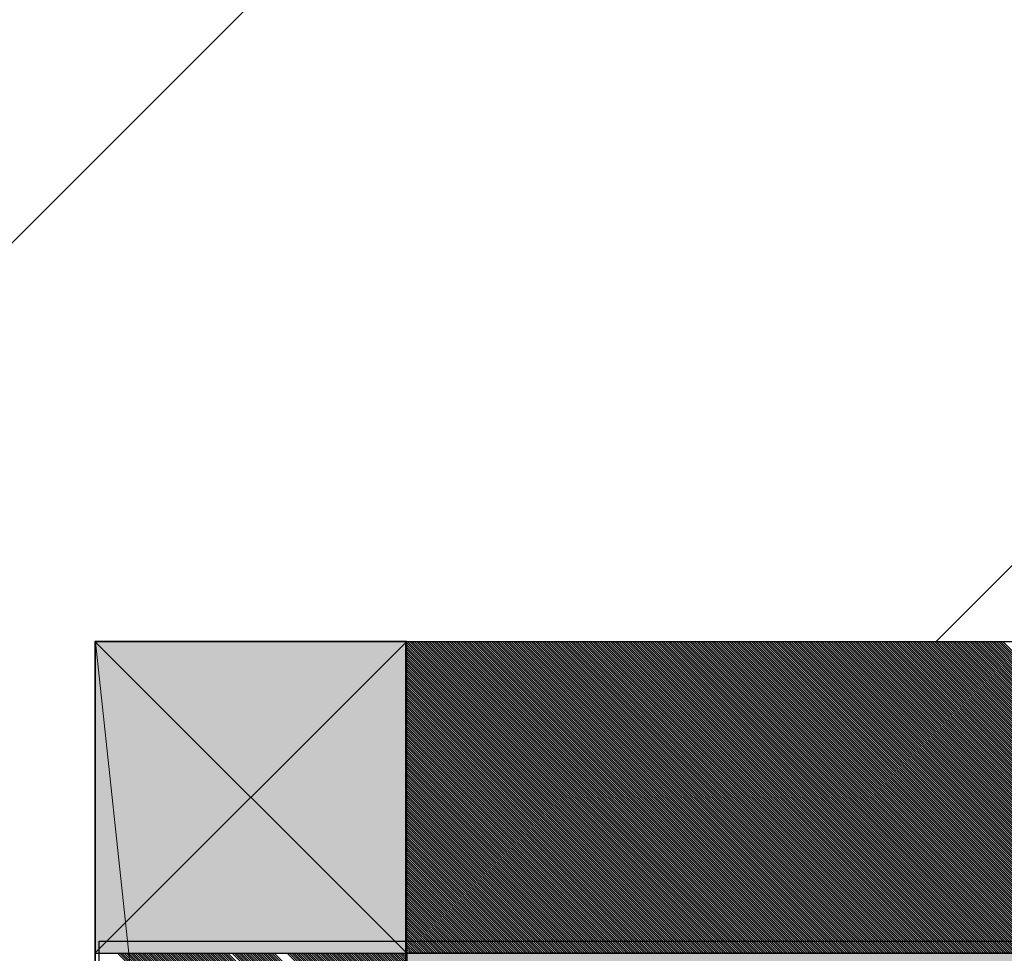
# Model space of a CAD drawing. Header units: millimetres. Extents: x 811 to 573824, y 137 to 100812.
# Tile 77 of 143: x 450119 to 450198, y 70710 to 70785. Entities that reach past the tile are written whole.
import ezdxf

# ---------------------------------------------------------------- set-up
doc = ezdxf.new("R2010")
doc.units = ezdxf.units.MM
doc.header["$LTSCALE"] = 3
doc.header["$MEASUREMENT"] = 0
doc.header["$PDMODE"] = 35
doc.layers.get('Defpoints').update_dxf_attribs({"lineweight": 0})
for name, color, linetype in [('ARC - LEADER ARROW', 7, 'Continuous'), ('GLASS', 5, 'Continuous'), ('TEXT', 7, 'Continuous')]:
    doc.layers.add(name, color=color, linetype=linetype)
for name, color, linetype, lineweight in [('KITCHEN EQUIPMENTS', 251, 'Continuous', 0), ('NEW BRICKWORK', 1, 'Continuous', 0), ('S Fur', 44, 'Continuous', 20), ('S-Hatch_8', 7, 'Continuous', 0), ('SA EQUIP', 250, 'Continuous', 25), ('Wall', 7, 'Continuous', 25)]:
    doc.layers.add(name, color=color, linetype=linetype, lineweight=lineweight)
doc.styles.get("Standard").update_dxf_attribs({"font": 'stylu.ttf'})
doc.dimstyles.new('ARC SCALE50', dxfattribs={"dimscale": 50, "dimtxt": 1, "dimasz": 1.5, "dimexe": 0.8, "dimexo": 0.8, "dimgap": 0.5, "dimtad": 0, "dimdec": 0, "dimrnd": 1, "dimzin": 0, "dimdsep": 46, "dimtxsty": 'Standard', "dimcen": 1.5, "dimdle": 0.8, "dimclrd": 256, "dimclre": 256, "dimclrt": 256, "dimadec": 0, "dimazin": 0, "dimtfac": 2, "dimtdec": 0, "dimtmove": 1, "dimatfit": 2, "dimfxl": 1, "dimtolj": 1, "dimtzin": 0, "dimlwd": -1, "dimlwe": 13, "dimarcsym": 0})

# ---------------------------------------------------------------- blocks, each defined once
blk = doc.blocks.new('xzgredgr')
at = {"layer": 'KITCHEN EQUIPMENTS'}
for p, q in [((450124.925, 66874.887, 0.118), (450124.926, 70735.189, 0.118)), ((450124.925, 67024.887, 0.118), (450124.926, 70735.189, 0.118)), ((450124.926, 70735.189, 0.118), (451024.926, 70735.189, 0.118)), ((450124.926, 70735.189, 0.118), (450524.926, 67024.887, 0.118)), ((450124.926, 70735.189, 0.118), (450524.926, 70735.189, 0.118))]:
    blk.add_line(p, q, dxfattribs=at)
blk = doc.blocks.new('*D248')
at = {"layer": 'ARC - LEADER ARROW', "lineweight": 13, "transparency": 16777216}
for p, q in [((450164.926, 70735.189), (450350.602, 70735.189)), ((450164.925, 66874.887), (450350.602, 66874.887))]:
    blk.add_line(p, q, dxfattribs=at)
at = {"layer": 'ARC - LEADER ARROW', "transparency": 16777216}
for p, q in [((450310.602, 70660.189), (450310.602, 68925.847)), ((450310.602, 66949.887), (450310.602, 68684.229))]:
    blk.add_line(p, q, dxfattribs=at)
for points in [[(450298.102, 70660.189), (450323.102, 70660.189), (450310.602, 70735.189)], [(450298.102, 66949.887), (450323.102, 66949.887), (450310.602, 66874.887)]]:
    blk.add_solid(points, dxfattribs=at)
at = {"layer": 'Defpoints', "color": 0, "transparency": 16777216}
for p in [(450124.926, 70735.189, 0.001), (450124.925, 66874.887, 0), (450310.602, 66874.887)]:
    blk.add_point(p, dxfattribs=at)
at = {"layer": 'ARC - LEADER ARROW', "transparency": 16777216, "insert": (450310.602, 68805.038), "char_height": 50, "attachment_point": 5, "rotation": 90}
blk.add_mtext('\\A1;3860', dxfattribs=at)
blk = doc.blocks.new('SEATING')
at = {"layer": 'S Fur', "lineweight": 25, "elevation": 0.18}
blk.add_lwpolyline([(101975.483, 80587.82), (102875.481, 80587.82), (102875.481, 80569.821), (101975.483, 80569.821)], close=True, dxfattribs=at)
blk = doc.blocks.new('BAR BACK DISPLAY SHELVES')
at = {"layer": 'GLASS', "ltscale": 0.5}
h = blk.add_hatch(color=4, dxfattribs=at)
h.dxf.hatch_style = 1
h.paths.add_polyline_path([(68311.064, 74450.762), (68310.997, 78040.621), (68561.057, 78040.554), (68561.058, 74450.346)])
at = {"layer": 'SA EQUIP', "ltscale": 0.5, "true_color": 0xffffff}
h = blk.add_hatch(color=7, dxfattribs=at)
h.dxf.hatch_style = 1
h.paths.add_polyline_path([(68311.064, 78065.554), (68286.064, 78065.554), (68286.064, 78040.554), (68311.064, 78040.554)])
at = {"layer": 'S Fur'}
for p, q in [((68310.997, 78040.554, 0.181), (68310.997, 78065.555, 0.181)), ((68310.997, 78065.555, 0.181), (68561.058, 78065.555, 0.181)), ((68286.064, 77597.904, 0.181), (68286.064, 78040.554, 0.181)), ((68286.064, 78040.554, 0.181), (68310.997, 78040.554, 0.181)), ((68310.997, 78040.554, 0.181), (68310.997, 77597.904, 0.181)), ((68561.058, 78040.554, 0.181), (68310.997, 78040.554, 0.181))]:
    blk.add_line(p, q, dxfattribs=at)
at = {"layer": 'S-Hatch_8', "color": 0, "linetype": 'Continuous'}
for p, q in [((68335.957, 78040.554, 0.181), (68310.997, 78065.515, 0.181)), ((68335.781, 78040.554, 0.181), (68310.997, 78065.338, 0.181)), ((68336.134, 78040.554, 0.181), (68311.134, 78065.555, 0.181)), ((68336.311, 78040.554, 0.181), (68311.311, 78065.555, 0.181)), ((68336.488, 78040.554, 0.181), (68311.487, 78065.555, 0.181)), ((68336.665, 78040.554, 0.181), (68311.664, 78065.555, 0.181)), ((68336.841, 78040.554, 0.181), (68311.841, 78065.555, 0.181)), ((68337.018, 78040.554, 0.181), (68312.018, 78065.555, 0.181)), ((68337.195, 78040.554, 0.181), (68312.195, 78065.555, 0.181)), ((68337.372, 78040.554, 0.181), (68312.371, 78065.555, 0.181)), ((68337.548, 78040.554, 0.181), (68312.548, 78065.555, 0.181)), ((68337.725, 78040.554, 0.181), (68312.725, 78065.555, 0.181)), ((68337.902, 78040.554, 0.181), (68312.902, 78065.555, 0.181)), ((68338.079, 78040.554, 0.181), (68313.078, 78065.555, 0.181)), ((68338.256, 78040.554, 0.181), (68313.255, 78065.555, 0.181)), ((68338.432, 78040.554, 0.181), (68313.432, 78065.555, 0.181)), ((68338.609, 78040.554, 0.181), (68313.609, 78065.555, 0.181)), ((68338.786, 78040.554, 0.181), (68313.786, 78065.555, 0.181)), ((68338.963, 78040.554, 0.181), (68313.962, 78065.555, 0.181)), ((68339.139, 78040.554, 0.181), (68314.139, 78065.555, 0.181)), ((68339.316, 78040.554, 0.181), (68314.316, 78065.555, 0.181)), ((68339.493, 78040.554, 0.181), (68314.493, 78065.555, 0.181)), ((68339.67, 78040.554, 0.181), (68314.669, 78065.555, 0.181)), ((68339.847, 78040.554, 0.181), (68314.846, 78065.555, 0.181)), ((68340.023, 78040.554, 0.181), (68315.023, 78065.555, 0.181)), ((68340.2, 78040.554, 0.181), (68315.2, 78065.555, 0.181)), ((68340.377, 78040.554, 0.181), (68315.377, 78065.555, 0.181)), ((68340.554, 78040.554, 0.181), (68315.553, 78065.555, 0.181)), ((68340.73, 78040.554, 0.181), (68315.73, 78065.555, 0.181)), ((68340.907, 78040.554, 0.181), (68315.907, 78065.555, 0.181)), ((68341.084, 78040.554, 0.181), (68316.084, 78065.555, 0.181)), ((68341.261, 78040.554, 0.181), (68316.26, 78065.555, 0.181)), ((68341.438, 78040.554, 0.181), (68316.437, 78065.555, 0.181)), ((68341.614, 78040.554, 0.181), (68316.614, 78065.555, 0.181)), ((68341.791, 78040.554, 0.181), (68316.791, 78065.555, 0.181)), ((68341.968, 78040.554, 0.181), (68316.968, 78065.555, 0.181)), ((68342.145, 78040.554, 0.181), (68317.144, 78065.555, 0.181)), ((68342.321, 78040.554, 0.181), (68317.321, 78065.555, 0.181)), ((68342.498, 78040.554, 0.181), (68317.498, 78065.555, 0.181)), ((68342.675, 78040.554, 0.181), (68317.675, 78065.555, 0.181)), ((68342.852, 78040.554, 0.181), (68317.851, 78065.555, 0.181)), ((68343.029, 78040.554, 0.181), (68318.028, 78065.555, 0.181)), ((68343.205, 78040.554, 0.181), (68318.205, 78065.555, 0.181)), ((68343.382, 78040.554, 0.181), (68318.382, 78065.555, 0.181)), ((68343.559, 78040.554, 0.181), (68318.559, 78065.555, 0.181)), ((68343.736, 78040.554, 0.181), (68318.735, 78065.555, 0.181)), ((68343.912, 78040.554, 0.181), (68318.912, 78065.555, 0.181)), ((68344.089, 78040.554, 0.181), (68319.089, 78065.555, 0.181)), ((68344.266, 78040.554, 0.181), (68319.266, 78065.555, 0.181)), ((68344.443, 78040.554, 0.181), (68319.442, 78065.555, 0.181)), ((68344.62, 78040.554, 0.181), (68319.619, 78065.555, 0.181)), ((68344.796, 78040.554, 0.181), (68319.796, 78065.555, 0.181)), ((68344.973, 78040.554, 0.181), (68319.973, 78065.555, 0.181)), ((68345.15, 78040.554, 0.181), (68320.15, 78065.555, 0.181)), ((68345.327, 78040.554, 0.181), (68320.326, 78065.555, 0.181)), ((68345.503, 78040.554, 0.181), (68320.503, 78065.555, 0.181)), ((68345.68, 78040.554, 0.181), (68320.68, 78065.555, 0.181)), ((68345.857, 78040.554, 0.181), (68320.857, 78065.555, 0.181)), ((68346.034, 78040.554, 0.181), (68321.033, 78065.555, 0.181)), ((68346.211, 78040.554, 0.181), (68321.21, 78065.555, 0.181)), ((68346.387, 78040.554, 0.181), (68321.387, 78065.555, 0.181)), ((68346.564, 78040.554, 0.181), (68321.564, 78065.555, 0.181)), ((68346.741, 78040.554, 0.181), (68321.741, 78065.555, 0.181)), ((68346.918, 78040.554, 0.181), (68321.917, 78065.555, 0.181)), ((68347.094, 78040.554, 0.181), (68322.094, 78065.555, 0.181)), ((68347.271, 78040.554, 0.181), (68322.271, 78065.555, 0.181)), ((68347.448, 78040.554, 0.181), (68322.448, 78065.555, 0.181)), ((68347.625, 78040.554, 0.181), (68322.624, 78065.555, 0.181)), ((68347.802, 78040.554, 0.181), (68322.801, 78065.555, 0.181)), ((68347.978, 78040.554, 0.181), (68322.978, 78065.555, 0.181)), ((68348.155, 78040.554, 0.181), (68323.155, 78065.555, 0.181)), ((68348.332, 78040.554, 0.181), (68323.331, 78065.555, 0.181)), ((68348.509, 78040.554, 0.181), (68323.508, 78065.555, 0.181)), ((68348.685, 78040.554, 0.181), (68323.685, 78065.555, 0.181)), ((68348.862, 78040.554, 0.181), (68323.862, 78065.555, 0.181)), ((68349.039, 78040.554, 0.181), (68324.039, 78065.555, 0.181)), ((68349.216, 78040.554, 0.181), (68324.215, 78065.555, 0.181)), ((68349.392, 78040.554, 0.181), (68324.392, 78065.555, 0.181)), ((68349.569, 78040.554, 0.181), (68324.569, 78065.555, 0.181)), ((68349.746, 78040.554, 0.181), (68324.746, 78065.555, 0.181)), ((68349.923, 78040.554, 0.181), (68324.922, 78065.555, 0.181)), ((68350.1, 78040.554, 0.181), (68325.099, 78065.555, 0.181)), ((68350.276, 78040.554, 0.181), (68325.276, 78065.555, 0.181)), ((68350.453, 78040.554, 0.181), (68325.453, 78065.555, 0.181)), ((68350.63, 78040.554, 0.181), (68325.63, 78065.555, 0.181)), ((68350.807, 78040.554, 0.181), (68325.806, 78065.555, 0.181)), ((68350.983, 78040.554, 0.181), (68325.983, 78065.555, 0.181)), ((68351.16, 78040.554, 0.181), (68326.16, 78065.555, 0.181)), ((68351.337, 78040.554, 0.181), (68326.337, 78065.555, 0.181)), ((68351.514, 78040.554, 0.181), (68326.513, 78065.555, 0.181)), ((68351.691, 78040.554, 0.181), (68326.69, 78065.555, 0.181)), ((68351.867, 78040.554, 0.181), (68326.867, 78065.555, 0.181)), ((68352.044, 78040.554, 0.181), (68327.044, 78065.555, 0.181)), ((68352.221, 78040.554, 0.181), (68327.221, 78065.555, 0.181)), ((68352.398, 78040.554, 0.181), (68327.397, 78065.555, 0.181)), ((68352.574, 78040.554, 0.181), (68327.574, 78065.555, 0.181)), ((68352.751, 78040.554, 0.181), (68327.751, 78065.555, 0.181)), ((68352.928, 78040.554, 0.181), (68327.928, 78065.555, 0.181)), ((68353.105, 78040.554, 0.181), (68328.104, 78065.555, 0.181)), ((68353.282, 78040.554, 0.181), (68328.281, 78065.555, 0.181)), ((68353.458, 78040.554, 0.181), (68328.458, 78065.555, 0.181)), ((68353.635, 78040.554, 0.181), (68328.635, 78065.555, 0.181)), ((68353.812, 78040.554, 0.181), (68328.812, 78065.555, 0.181)), ((68353.989, 78040.554, 0.181), (68328.988, 78065.555, 0.181)), ((68354.165, 78040.554, 0.181), (68329.165, 78065.555, 0.181)), ((68354.342, 78040.554, 0.181), (68329.342, 78065.555, 0.181)), ((68354.519, 78040.554, 0.181), (68329.519, 78065.555, 0.181)), ((68354.696, 78040.554, 0.181), (68329.695, 78065.555, 0.181)), ((68354.873, 78040.554, 0.181), (68329.872, 78065.555, 0.181)), ((68355.049, 78040.554, 0.181), (68330.049, 78065.555, 0.181)), ((68355.226, 78040.554, 0.181), (68330.226, 78065.555, 0.181)), ((68355.403, 78040.554, 0.181), (68330.403, 78065.555, 0.181)), ((68355.58, 78040.554, 0.181), (68330.579, 78065.555, 0.181)), ((68355.756, 78040.554, 0.181), (68330.756, 78065.555, 0.181)), ((68355.933, 78040.554, 0.181), (68330.933, 78065.555, 0.181)), ((68356.11, 78040.554, 0.181), (68331.11, 78065.555, 0.181)), ((68356.287, 78040.554, 0.181), (68331.286, 78065.555, 0.181)), ((68356.464, 78040.554, 0.181), (68331.463, 78065.555, 0.181)), ((68356.64, 78040.554, 0.181), (68331.64, 78065.555, 0.181)), ((68356.817, 78040.554, 0.181), (68331.817, 78065.555, 0.181)), ((68356.994, 78040.554, 0.181), (68331.994, 78065.555, 0.181)), ((68357.171, 78040.554, 0.181), (68332.17, 78065.555, 0.181)), ((68357.347, 78040.554, 0.181), (68332.347, 78065.555, 0.181)), ((68357.524, 78040.554, 0.181), (68332.524, 78065.555, 0.181)), ((68357.701, 78040.554, 0.181), (68332.701, 78065.555, 0.181)), ((68357.878, 78040.554, 0.181), (68332.877, 78065.555, 0.181)), ((68358.055, 78040.554, 0.181), (68333.054, 78065.555, 0.181)), ((68358.231, 78040.554, 0.181), (68333.231, 78065.555, 0.181)), ((68358.408, 78040.554, 0.181), (68333.408, 78065.555, 0.181)), ((68358.585, 78040.554, 0.181), (68333.585, 78065.555, 0.181)), ((68358.762, 78040.554, 0.181), (68333.761, 78065.555, 0.181)), ((68358.938, 78040.554, 0.181), (68333.938, 78065.555, 0.181)), ((68359.115, 78040.554, 0.181), (68334.115, 78065.555, 0.181)), ((68359.292, 78040.554, 0.181), (68334.292, 78065.555, 0.181)), ((68359.469, 78040.554, 0.181), (68334.468, 78065.555, 0.181)), ((68359.646, 78040.554, 0.181), (68334.645, 78065.555, 0.181)), ((68359.822, 78040.554, 0.181), (68334.822, 78065.555, 0.181)), ((68359.999, 78040.554, 0.181), (68334.999, 78065.555, 0.181)), ((68360.176, 78040.554, 0.181), (68335.176, 78065.555, 0.181)), ((68360.353, 78040.554, 0.181), (68335.352, 78065.555, 0.181)), ((68360.529, 78040.554, 0.181), (68335.529, 78065.555, 0.181)), ((68360.706, 78040.554, 0.181), (68335.706, 78065.555, 0.181)), ((68360.883, 78040.554, 0.181), (68335.883, 78065.555, 0.181)), ((68361.06, 78040.554, 0.181), (68336.059, 78065.555, 0.181)), ((68361.237, 78040.554, 0.181), (68336.236, 78065.555, 0.181)), ((68361.413, 78040.554, 0.181), (68336.413, 78065.555, 0.181)), ((68361.59, 78040.554, 0.181), (68336.59, 78065.555, 0.181)), ((68361.767, 78040.554, 0.181), (68336.767, 78065.555, 0.181)), ((68361.944, 78040.554, 0.181), (68336.943, 78065.555, 0.181)), ((68362.12, 78040.554, 0.181), (68337.12, 78065.555, 0.181)), ((68362.297, 78040.554, 0.181), (68337.297, 78065.555, 0.181)), ((68362.474, 78040.554, 0.181), (68337.474, 78065.555, 0.181)), ((68362.651, 78040.554, 0.181), (68337.65, 78065.555, 0.181)), ((68362.828, 78040.554, 0.181), (68337.827, 78065.555, 0.181)), ((68363.004, 78040.554, 0.181), (68338.004, 78065.555, 0.181)), ((68363.181, 78040.554, 0.181), (68338.181, 78065.555, 0.181)), ((68363.358, 78040.554, 0.181), (68338.358, 78065.555, 0.181)), ((68363.535, 78040.554, 0.181), (68338.534, 78065.555, 0.181)), ((68363.711, 78040.554, 0.181), (68338.711, 78065.555, 0.181)), ((68363.888, 78040.554, 0.181), (68338.888, 78065.555, 0.181)), ((68364.065, 78040.554, 0.181), (68339.065, 78065.555, 0.181)), ((68364.242, 78040.554, 0.181), (68339.241, 78065.555, 0.181)), ((68364.419, 78040.554, 0.181), (68339.418, 78065.555, 0.181)), ((68364.595, 78040.554, 0.181), (68339.595, 78065.555, 0.181)), ((68364.772, 78040.554, 0.181), (68339.772, 78065.555, 0.181)), ((68364.949, 78040.554, 0.181), (68339.949, 78065.555, 0.181)), ((68365.126, 78040.554, 0.181), (68340.125, 78065.555, 0.181)), ((68365.302, 78040.554, 0.181), (68340.302, 78065.555, 0.181)), ((68365.479, 78040.554, 0.181), (68340.479, 78065.555, 0.181)), ((68365.656, 78040.554, 0.181), (68340.656, 78065.555, 0.181)), ((68365.833, 78040.554, 0.181), (68340.832, 78065.555, 0.181)), ((68366.01, 78040.554, 0.181), (68341.009, 78065.555, 0.181)), ((68366.186, 78040.554, 0.181), (68341.186, 78065.555, 0.181)), ((68366.363, 78040.554, 0.181), (68341.363, 78065.555, 0.181)), ((68366.54, 78040.554, 0.181), (68341.539, 78065.555, 0.181)), ((68366.717, 78040.554, 0.181), (68341.716, 78065.555, 0.181)), ((68366.893, 78040.554, 0.181), (68341.893, 78065.555, 0.181)), ((68367.07, 78040.554, 0.181), (68342.07, 78065.555, 0.181)), ((68367.247, 78040.554, 0.181), (68342.247, 78065.555, 0.181)), ((68367.424, 78040.554, 0.181), (68342.423, 78065.555, 0.181)), ((68367.6, 78040.554, 0.181), (68342.6, 78065.555, 0.181)), ((68367.777, 78040.554, 0.181), (68342.777, 78065.555, 0.181)), ((68367.954, 78040.554, 0.181), (68342.954, 78065.555, 0.181)), ((68368.131, 78040.554, 0.181), (68343.13, 78065.555, 0.181)), ((68368.308, 78040.554, 0.181), (68343.307, 78065.555, 0.181)), ((68368.484, 78040.554, 0.181), (68343.484, 78065.555, 0.181)), ((68368.661, 78040.554, 0.181), (68343.661, 78065.555, 0.181)), ((68368.838, 78040.554, 0.181), (68343.838, 78065.555, 0.181)), ((68369.015, 78040.554, 0.181), (68344.014, 78065.555, 0.181)), ((68369.191, 78040.554, 0.181), (68344.191, 78065.555, 0.181)), ((68369.368, 78040.554, 0.181), (68344.368, 78065.555, 0.181)), ((68369.545, 78040.554, 0.181), (68344.545, 78065.555, 0.181)), ((68369.722, 78040.554, 0.181), (68344.721, 78065.555, 0.181)), ((68369.899, 78040.554, 0.181), (68344.898, 78065.555, 0.181)), ((68370.075, 78040.554, 0.181), (68345.075, 78065.555, 0.181)), ((68370.252, 78040.554, 0.181), (68345.252, 78065.555, 0.181)), ((68370.429, 78040.554, 0.181), (68345.429, 78065.555, 0.181)), ((68370.606, 78040.554, 0.181), (68345.605, 78065.555, 0.181)), ((68370.782, 78040.554, 0.181), (68345.782, 78065.555, 0.181)), ((68370.959, 78040.554, 0.181), (68345.959, 78065.555, 0.181)), ((68371.136, 78040.554, 0.181), (68346.136, 78065.555, 0.181)), ((68371.313, 78040.554, 0.181), (68346.312, 78065.555, 0.181)), ((68371.49, 78040.554, 0.181), (68346.489, 78065.555, 0.181)), ((68371.666, 78040.554, 0.181), (68346.666, 78065.555, 0.181)), ((68371.843, 78040.554, 0.181), (68346.843, 78065.555, 0.181)), ((68372.02, 78040.554, 0.181), (68347.02, 78065.555, 0.181)), ((68372.197, 78040.554, 0.181), (68347.196, 78065.555, 0.181)), ((68372.373, 78040.554, 0.181), (68347.373, 78065.555, 0.181)), ((68372.55, 78040.554, 0.181), (68347.55, 78065.555, 0.181)), ((68372.727, 78040.554, 0.181), (68347.727, 78065.555, 0.181)), ((68372.904, 78040.554, 0.181), (68347.903, 78065.555, 0.181)), ((68373.081, 78040.554, 0.181), (68348.08, 78065.555, 0.181)), ((68373.257, 78040.554, 0.181), (68348.257, 78065.555, 0.181)), ((68373.434, 78040.554, 0.181), (68348.434, 78065.555, 0.181)), ((68373.611, 78040.554, 0.181), (68348.611, 78065.555, 0.181)), ((68373.788, 78040.554, 0.181), (68348.787, 78065.555, 0.181)), ((68373.964, 78040.554, 0.181), (68348.964, 78065.555, 0.181)), ((68374.141, 78040.554, 0.181), (68349.141, 78065.555, 0.181)), ((68374.318, 78040.554, 0.181), (68349.318, 78065.555, 0.181)), ((68374.495, 78040.554, 0.181), (68349.494, 78065.555, 0.181)), ((68374.672, 78040.554, 0.181), (68349.671, 78065.555, 0.181)), ((68374.848, 78040.554, 0.181), (68349.848, 78065.555, 0.181)), ((68375.025, 78040.554, 0.181), (68350.025, 78065.555, 0.181)), ((68375.202, 78040.554, 0.181), (68350.202, 78065.555, 0.181)), ((68375.379, 78040.554, 0.181), (68350.378, 78065.555, 0.181)), ((68375.555, 78040.554, 0.181), (68350.555, 78065.555, 0.181)), ((68375.732, 78040.554, 0.181), (68350.732, 78065.555, 0.181)), ((68375.909, 78040.554, 0.181), (68350.909, 78065.555, 0.181)), ((68376.086, 78040.554, 0.181), (68351.085, 78065.555, 0.181)), ((68376.263, 78040.554, 0.181), (68351.262, 78065.555, 0.181)), ((68376.439, 78040.554, 0.181), (68351.439, 78065.555, 0.181)), ((68376.616, 78040.554, 0.181), (68351.616, 78065.555, 0.181)), ((68376.793, 78040.554, 0.181), (68351.793, 78065.555, 0.181)), ((68376.97, 78040.554, 0.181), (68351.969, 78065.555, 0.181)), ((68377.146, 78040.554, 0.181), (68352.146, 78065.555, 0.181)), ((68377.323, 78040.554, 0.181), (68352.323, 78065.555, 0.181)), ((68377.5, 78040.554, 0.181), (68352.5, 78065.555, 0.181)), ((68377.677, 78040.554, 0.181), (68352.676, 78065.555, 0.181)), ((68377.854, 78040.554, 0.181), (68352.853, 78065.555, 0.181)), ((68378.03, 78040.554, 0.181), (68353.03, 78065.555, 0.181)), ((68378.207, 78040.554, 0.181), (68353.207, 78065.555, 0.181)), ((68378.384, 78040.554, 0.181), (68353.384, 78065.555, 0.181)), ((68378.561, 78040.554, 0.181), (68353.56, 78065.555, 0.181)), ((68378.737, 78040.554, 0.181), (68353.737, 78065.555, 0.181)), ((68378.914, 78040.554, 0.181), (68353.914, 78065.555, 0.181)), ((68379.091, 78040.554, 0.181), (68354.091, 78065.555, 0.181)), ((68379.268, 78040.554, 0.181), (68354.267, 78065.555, 0.181)), ((68379.445, 78040.554, 0.181), (68354.444, 78065.555, 0.181)), ((68379.621, 78040.554, 0.181), (68354.621, 78065.555, 0.181)), ((68379.798, 78040.554, 0.181), (68354.798, 78065.555, 0.181)), ((68379.975, 78040.554, 0.181), (68354.975, 78065.555, 0.181)), ((68380.152, 78040.554, 0.181), (68355.151, 78065.555, 0.181)), ((68380.328, 78040.554, 0.181), (68355.328, 78065.555, 0.181)), ((68380.505, 78040.554, 0.181), (68355.505, 78065.555, 0.181)), ((68380.682, 78040.554, 0.181), (68355.682, 78065.555, 0.181)), ((68380.859, 78040.554, 0.181), (68355.858, 78065.555, 0.181)), ((68381.036, 78040.554, 0.181), (68356.035, 78065.555, 0.181)), ((68381.212, 78040.554, 0.181), (68356.212, 78065.555, 0.181)), ((68381.389, 78040.554, 0.181), (68356.389, 78065.555, 0.181)), ((68381.566, 78040.554, 0.181), (68356.566, 78065.555, 0.181)), ((68381.743, 78040.554, 0.181), (68356.742, 78065.555, 0.181)), ((68381.919, 78040.554, 0.181), (68356.919, 78065.555, 0.181)), ((68382.096, 78040.554, 0.181), (68357.096, 78065.555, 0.181)), ((68382.273, 78040.554, 0.181), (68357.273, 78065.555, 0.181)), ((68382.45, 78040.554, 0.181), (68357.449, 78065.555, 0.181)), ((68382.627, 78040.554, 0.181), (68357.626, 78065.555, 0.181)), ((68382.803, 78040.554, 0.181), (68357.803, 78065.555, 0.181)), ((68382.98, 78040.554, 0.181), (68357.98, 78065.555, 0.181)), ((68383.157, 78040.554, 0.181), (68358.157, 78065.555, 0.181)), ((68383.334, 78040.554, 0.181), (68358.333, 78065.555, 0.181)), ((68383.51, 78040.554, 0.181), (68358.51, 78065.555, 0.181)), ((68383.687, 78040.554, 0.181), (68358.687, 78065.555, 0.181)), ((68383.864, 78040.554, 0.181), (68358.864, 78065.555, 0.181)), ((68335.604, 78040.554, 0.181), (68310.997, 78065.161, 0.181)), ((68335.427, 78040.554, 0.181), (68310.997, 78064.984, 0.181)), ((68335.25, 78040.554, 0.181), (68310.997, 78064.807, 0.181)), ((68335.074, 78040.554, 0.181), (68310.997, 78064.631, 0.181)), ((68334.897, 78040.554, 0.181), (68310.997, 78064.454, 0.181)), ((68334.72, 78040.554, 0.181), (68310.997, 78064.277, 0.181)), ((68334.543, 78040.554, 0.181), (68310.997, 78064.1, 0.181)), ((68334.366, 78040.554, 0.181), (68310.997, 78063.924, 0.181)), ((68334.19, 78040.554, 0.181), (68310.997, 78063.747, 0.181)), ((68334.013, 78040.554, 0.181), (68310.997, 78063.57, 0.181)), ((68333.836, 78040.554, 0.181), (68310.997, 78063.393, 0.181)), ((68333.659, 78040.554, 0.181), (68310.997, 78063.216, 0.181)), ((68333.483, 78040.554, 0.181), (68310.997, 78063.04, 0.181)), ((68333.306, 78040.554, 0.181), (68310.997, 78062.863, 0.181)), ((68333.129, 78040.554, 0.181), (68310.997, 78062.686, 0.181)), ((68332.952, 78040.554, 0.181), (68310.997, 78062.509, 0.181)), ((68332.775, 78040.554, 0.181), (68310.997, 78062.333, 0.181)), ((68332.599, 78040.554, 0.181), (68310.997, 78062.156, 0.181)), ((68332.422, 78040.554, 0.181), (68310.997, 78061.979, 0.181)), ((68332.245, 78040.554, 0.181), (68310.997, 78061.802, 0.181)), ((68332.068, 78040.554, 0.181), (68310.997, 78061.625, 0.181)), ((68331.892, 78040.554, 0.181), (68310.997, 78061.449, 0.181)), ((68331.715, 78040.554, 0.181), (68310.997, 78061.272, 0.181)), ((68331.538, 78040.554, 0.181), (68310.997, 78061.095, 0.181)), ((68331.361, 78040.554, 0.181), (68310.997, 78060.918, 0.181)), ((68331.185, 78040.554, 0.181), (68310.997, 78060.742, 0.181)), ((68331.008, 78040.554, 0.181), (68310.997, 78060.565, 0.181)), ((68330.831, 78040.554, 0.181), (68310.997, 78060.388, 0.181)), ((68330.654, 78040.554, 0.181), (68310.997, 78060.211, 0.181)), ((68330.477, 78040.554, 0.181), (68310.997, 78060.034, 0.181)), ((68330.301, 78040.554, 0.181), (68310.997, 78059.858, 0.181)), ((68330.124, 78040.554, 0.181), (68310.997, 78059.681, 0.181)), ((68329.947, 78040.554, 0.181), (68310.997, 78059.504, 0.181)), ((68329.77, 78040.554, 0.181), (68310.997, 78059.327, 0.181)), ((68329.594, 78040.554, 0.181), (68310.997, 78059.151, 0.181)), ((68329.417, 78040.554, 0.181), (68310.997, 78058.974, 0.181)), ((68329.24, 78040.554, 0.181), (68310.997, 78058.797, 0.181)), ((68329.063, 78040.554, 0.181), (68310.997, 78058.62, 0.181)), ((68328.886, 78040.554, 0.181), (68310.997, 78058.443, 0.181)), ((68328.71, 78040.554, 0.181), (68310.997, 78058.267, 0.181)), ((68328.533, 78040.554, 0.181), (68310.997, 78058.09, 0.181)), ((68328.356, 78040.554, 0.181), (68310.997, 78057.913, 0.181)), ((68328.179, 78040.554, 0.181), (68310.997, 78057.736, 0.181)), ((68328.003, 78040.554, 0.181), (68310.997, 78057.56, 0.181)), ((68327.826, 78040.554, 0.181), (68310.997, 78057.383, 0.181)), ((68327.649, 78040.554, 0.181), (68310.997, 78057.206, 0.181)), ((68327.472, 78040.554, 0.181), (68310.997, 78057.029, 0.181)), ((68327.295, 78040.554, 0.181), (68310.997, 78056.852, 0.181)), ((68327.119, 78040.554, 0.181), (68310.997, 78056.676, 0.181)), ((68326.942, 78040.554, 0.181), (68310.997, 78056.499, 0.181)), ((68326.765, 78040.554, 0.181), (68310.997, 78056.322, 0.181)), ((68326.588, 78040.554, 0.181), (68310.997, 78056.145, 0.181)), ((68326.412, 78040.554, 0.181), (68310.997, 78055.969, 0.181)), ((68326.235, 78040.554, 0.181), (68310.997, 78055.792, 0.181)), ((68326.058, 78040.554, 0.181), (68310.997, 78055.615, 0.181)), ((68325.881, 78040.554, 0.181), (68310.997, 78055.438, 0.181)), ((68325.704, 78040.554, 0.181), (68310.997, 78055.261, 0.181)), ((68325.528, 78040.554, 0.181), (68310.997, 78055.085, 0.181)), ((68325.351, 78040.554, 0.181), (68310.997, 78054.908, 0.181)), ((68325.174, 78040.554, 0.181), (68310.997, 78054.731, 0.181)), ((68324.997, 78040.554, 0.181), (68310.997, 78054.554, 0.181)), ((68324.821, 78040.554, 0.181), (68310.997, 78054.378, 0.181)), ((68324.644, 78040.554, 0.181), (68310.997, 78054.201, 0.181)), ((68324.467, 78040.554, 0.181), (68310.997, 78054.024, 0.181)), ((68324.29, 78040.554, 0.181), (68310.997, 78053.847, 0.181)), ((68324.113, 78040.554, 0.181), (68310.997, 78053.67, 0.181)), ((68323.937, 78040.554, 0.181), (68310.997, 78053.494, 0.181)), ((68323.76, 78040.554, 0.181), (68310.997, 78053.317, 0.181)), ((68323.583, 78040.554, 0.181), (68310.997, 78053.14, 0.181)), ((68323.406, 78040.554, 0.181), (68310.997, 78052.963, 0.181)), ((68323.23, 78040.554, 0.181), (68310.997, 78052.787, 0.181)), ((68323.053, 78040.554, 0.181), (68310.997, 78052.61, 0.181)), ((68322.876, 78040.554, 0.181), (68310.997, 78052.433, 0.181)), ((68322.699, 78040.554, 0.181), (68310.997, 78052.256, 0.181)), ((68322.522, 78040.554, 0.181), (68310.997, 78052.079, 0.181)), ((68322.346, 78040.554, 0.181), (68310.997, 78051.903, 0.181)), ((68322.169, 78040.554, 0.181), (68310.997, 78051.726, 0.181)), ((68321.992, 78040.554, 0.181), (68310.997, 78051.549, 0.181)), ((68321.815, 78040.554, 0.181), (68310.997, 78051.372, 0.181)), ((68321.639, 78040.554, 0.181), (68310.997, 78051.196, 0.181)), ((68321.462, 78040.554, 0.181), (68310.997, 78051.019, 0.181)), ((68321.285, 78040.554, 0.181), (68310.997, 78050.842, 0.181)), ((68321.108, 78040.554, 0.181), (68310.997, 78050.665, 0.181)), ((68320.931, 78040.554, 0.181), (68310.997, 78050.488, 0.181)), ((68320.755, 78040.554, 0.181), (68310.997, 78050.312, 0.181)), ((68320.578, 78040.554, 0.181), (68310.997, 78050.135, 0.181)), ((68320.401, 78040.554, 0.181), (68310.997, 78049.958, 0.181)), ((68320.224, 78040.554, 0.181), (68310.997, 78049.781, 0.181)), ((68320.048, 78040.554, 0.181), (68310.997, 78049.605, 0.181)), ((68319.871, 78040.554, 0.181), (68310.997, 78049.428, 0.181)), ((68319.694, 78040.554, 0.181), (68310.997, 78049.251, 0.181)), ((68319.517, 78040.554, 0.181), (68310.997, 78049.074, 0.181)), ((68319.34, 78040.554, 0.181), (68310.997, 78048.897, 0.181)), ((68319.164, 78040.554, 0.181), (68310.997, 78048.721, 0.181)), ((68318.987, 78040.554, 0.181), (68310.997, 78048.544, 0.181)), ((68318.81, 78040.554, 0.181), (68310.997, 78048.367, 0.181)), ((68318.633, 78040.554, 0.181), (68310.997, 78048.19, 0.181)), ((68318.457, 78040.554, 0.181), (68310.997, 78048.014, 0.181)), ((68318.28, 78040.554, 0.181), (68310.997, 78047.837, 0.181)), ((68318.103, 78040.554, 0.181), (68310.997, 78047.66, 0.181)), ((68317.926, 78040.554, 0.181), (68310.997, 78047.483, 0.181)), ((68317.749, 78040.554, 0.181), (68310.997, 78047.307, 0.181)), ((68317.573, 78040.554, 0.181), (68310.997, 78047.13, 0.181)), ((68317.396, 78040.554, 0.181), (68310.997, 78046.953, 0.181)), ((68317.219, 78040.554, 0.181), (68310.997, 78046.776, 0.181)), ((68317.042, 78040.554, 0.181), (68310.997, 78046.599, 0.181)), ((68316.866, 78040.554, 0.181), (68310.997, 78046.423, 0.181)), ((68316.689, 78040.554, 0.181), (68310.997, 78046.246, 0.181)), ((68316.512, 78040.554, 0.181), (68310.997, 78046.069, 0.181)), ((68316.335, 78040.554, 0.181), (68310.997, 78045.892, 0.181)), ((68316.158, 78040.554, 0.181), (68310.997, 78045.716, 0.181)), ((68315.982, 78040.554, 0.181), (68310.997, 78045.539, 0.181)), ((68315.805, 78040.554, 0.181), (68310.997, 78045.362, 0.181)), ((68315.628, 78040.554, 0.181), (68310.997, 78045.185, 0.181)), ((68315.451, 78040.554, 0.181), (68310.997, 78045.008, 0.181)), ((68315.275, 78040.554, 0.181), (68310.997, 78044.832, 0.181)), ((68315.098, 78040.554, 0.181), (68310.997, 78044.655, 0.181)), ((68314.921, 78040.554, 0.181), (68310.997, 78044.478, 0.181)), ((68314.744, 78040.554, 0.181), (68310.997, 78044.301, 0.181)), ((68314.567, 78040.554, 0.181), (68310.997, 78044.125, 0.181)), ((68314.391, 78040.554, 0.181), (68310.997, 78043.948, 0.181)), ((68314.214, 78040.554, 0.181), (68310.997, 78043.771, 0.181)), ((68314.037, 78040.554, 0.181), (68310.997, 78043.594, 0.181)), ((68313.86, 78040.554, 0.181), (68310.997, 78043.417, 0.181)), ((68313.684, 78040.554, 0.181), (68310.997, 78043.241, 0.181)), ((68313.507, 78040.554, 0.181), (68310.997, 78043.064, 0.181)), ((68313.33, 78040.554, 0.181), (68310.997, 78042.887, 0.181)), ((68313.153, 78040.554, 0.181), (68310.997, 78042.71, 0.181)), ((68312.977, 78040.554, 0.181), (68310.997, 78042.534, 0.181)), ((68312.8, 78040.554, 0.181), (68310.997, 78042.357, 0.181)), ((68312.623, 78040.554, 0.181), (68310.997, 78042.18, 0.181)), ((68312.446, 78040.554, 0.181), (68310.997, 78042.003, 0.181)), ((68312.269, 78040.554, 0.181), (68310.997, 78041.826, 0.181)), ((68312.093, 78040.554, 0.181), (68310.997, 78041.65, 0.181)), ((68311.916, 78040.554, 0.181), (68310.997, 78041.473, 0.181)), ((68311.739, 78040.554, 0.181), (68310.997, 78041.296, 0.181)), ((68311.562, 78040.554, 0.181), (68310.997, 78041.119, 0.181)), ((68311.386, 78040.554, 0.181), (68310.997, 78040.943, 0.181)), ((68310.997, 78017.431, 0.181), (68287.874, 78040.554, 0.181)), ((68310.997, 78017.608, 0.181), (68288.051, 78040.554, 0.181)), ((68310.997, 78017.785, 0.181), (68288.228, 78040.554, 0.181)), ((68310.997, 78017.962, 0.181), (68288.405, 78040.554, 0.181)), ((68310.997, 78018.138, 0.181), (68288.581, 78040.554, 0.181)), ((68310.997, 78018.315, 0.181), (68288.758, 78040.554, 0.181)), ((68310.997, 78018.492, 0.181), (68288.935, 78040.554, 0.181)), ((68310.997, 78018.669, 0.181), (68289.112, 78040.554, 0.181)), ((68310.997, 78018.845, 0.181), (68289.288, 78040.554, 0.181)), ((68310.997, 78019.022, 0.181), (68289.465, 78040.554, 0.181)), ((68310.997, 78019.199, 0.181), (68289.642, 78040.554, 0.181)), ((68310.997, 78019.376, 0.181), (68289.819, 78040.554, 0.181)), ((68310.997, 78019.553, 0.181), (68289.996, 78040.554, 0.181)), ((68310.997, 78019.729, 0.181), (68290.172, 78040.554, 0.181)), ((68310.997, 78019.906, 0.181), (68290.349, 78040.554, 0.181)), ((68310.997, 78020.083, 0.181), (68290.526, 78040.554, 0.181)), ((68310.997, 78020.26, 0.181), (68290.703, 78040.554, 0.181)), ((68310.997, 78020.436, 0.181), (68290.879, 78040.554, 0.181)), ((68310.997, 78020.613, 0.181), (68291.056, 78040.554, 0.181)), ((68310.997, 78020.79, 0.181), (68291.233, 78040.554, 0.181)), ((68310.997, 78020.967, 0.181), (68291.41, 78040.554, 0.181)), ((68310.997, 78021.144, 0.181), (68291.587, 78040.554, 0.181)), ((68310.997, 78021.32, 0.181), (68291.763, 78040.554, 0.181)), ((68310.997, 78021.497, 0.181), (68291.94, 78040.554, 0.181)), ((68310.997, 78021.674, 0.181), (68292.117, 78040.554, 0.181)), ((68310.997, 78021.851, 0.181), (68292.294, 78040.554, 0.181)), ((68310.997, 78022.027, 0.181), (68292.47, 78040.554, 0.181)), ((68310.997, 78022.204, 0.181), (68292.647, 78040.554, 0.181)), ((68310.997, 78022.381, 0.181), (68292.824, 78040.554, 0.181)), ((68310.997, 78022.558, 0.181), (68293.001, 78040.554, 0.181)), ((68310.997, 78022.735, 0.181), (68293.178, 78040.554, 0.181)), ((68310.997, 78022.911, 0.181), (68293.354, 78040.554, 0.181)), ((68310.997, 78023.088, 0.181), (68293.531, 78040.554, 0.181)), ((68310.997, 78023.265, 0.181), (68293.708, 78040.554, 0.181)), ((68310.997, 78023.442, 0.181), (68293.885, 78040.554, 0.181)), ((68310.997, 78023.618, 0.181), (68294.061, 78040.554, 0.181)), ((68310.997, 78023.795, 0.181), (68294.238, 78040.554, 0.181)), ((68310.997, 78023.972, 0.181), (68294.415, 78040.554, 0.181)), ((68310.997, 78024.149, 0.181), (68294.592, 78040.554, 0.181)), ((68310.997, 78024.326, 0.181), (68294.769, 78040.554, 0.181)), ((68310.997, 78024.502, 0.181), (68294.945, 78040.554, 0.181)), ((68310.997, 78024.679, 0.181), (68295.122, 78040.554, 0.181)), ((68310.997, 78024.856, 0.181), (68295.299, 78040.554, 0.181)), ((68310.997, 78025.033, 0.181), (68295.476, 78040.554, 0.181)), ((68310.997, 78025.209, 0.181), (68295.652, 78040.554, 0.181)), ((68310.997, 78025.386, 0.181), (68295.829, 78040.554, 0.181)), ((68310.997, 78025.563, 0.181), (68296.006, 78040.554, 0.181)), ((68310.997, 78025.74, 0.181), (68296.183, 78040.554, 0.181)), ((68310.997, 78025.917, 0.181), (68296.359, 78040.554, 0.181)), ((68310.997, 78026.093, 0.181), (68296.536, 78040.554, 0.181)), ((68310.997, 78026.27, 0.181), (68296.713, 78040.554, 0.181)), ((68310.997, 78026.624, 0.181), (68297.067, 78040.554, 0.181)), ((68310.997, 78026.8, 0.181), (68297.243, 78040.554, 0.181)), ((68310.997, 78026.977, 0.181), (68297.42, 78040.554, 0.181)), ((68310.997, 78027.154, 0.181), (68297.597, 78040.554, 0.181)), ((68310.997, 78027.331, 0.181), (68297.774, 78040.554, 0.181)), ((68310.997, 78027.508, 0.181), (68297.95, 78040.554, 0.181)), ((68310.997, 78027.684, 0.181), (68298.127, 78040.554, 0.181)), ((68310.997, 78027.861, 0.181), (68298.304, 78040.554, 0.181)), ((68310.997, 78028.038, 0.181), (68298.481, 78040.554, 0.181)), ((68310.997, 78028.215, 0.181), (68298.658, 78040.554, 0.181)), ((68310.997, 78028.391, 0.181), (68298.834, 78040.554, 0.181)), ((68310.997, 78028.568, 0.181), (68299.011, 78040.554, 0.181)), ((68310.997, 78028.745, 0.181), (68299.188, 78040.554, 0.181)), ((68310.997, 78028.922, 0.181), (68299.365, 78040.554, 0.181)), ((68310.997, 78029.099, 0.181), (68299.541, 78040.554, 0.181)), ((68310.997, 78029.275, 0.181), (68299.718, 78040.554, 0.181)), ((68310.997, 78029.452, 0.181), (68299.895, 78040.554, 0.181)), ((68310.997, 78029.629, 0.181), (68300.072, 78040.554, 0.181)), ((68310.997, 78029.806, 0.181), (68300.249, 78040.554, 0.181)), ((68310.997, 78029.982, 0.181), (68300.425, 78040.554, 0.181)), ((68310.997, 78031.043, 0.181), (68301.486, 78040.554, 0.181)), ((68310.997, 78031.22, 0.181), (68301.663, 78040.554, 0.181)), ((68310.997, 78031.397, 0.181), (68301.84, 78040.554, 0.181)), ((68310.997, 78031.573, 0.181), (68302.016, 78040.554, 0.181)), ((68310.997, 78031.75, 0.181), (68302.193, 78040.554, 0.181)), ((68310.997, 78031.927, 0.181), (68302.37, 78040.554, 0.181)), ((68310.997, 78032.104, 0.181), (68302.547, 78040.554, 0.181)), ((68310.997, 78032.28, 0.181), (68302.723, 78040.554, 0.181)), ((68310.997, 78032.457, 0.181), (68302.9, 78040.554, 0.181)), ((68310.997, 78032.634, 0.181), (68303.077, 78040.554, 0.181)), ((68310.997, 78032.811, 0.181), (68303.254, 78040.554, 0.181)), ((68310.997, 78032.988, 0.181), (68303.431, 78040.554, 0.181)), ((68310.997, 78033.164, 0.181), (68303.607, 78040.554, 0.181)), ((68310.997, 78033.341, 0.181), (68303.784, 78040.554, 0.181)), ((68310.997, 78033.518, 0.181), (68303.961, 78040.554, 0.181)), ((68310.997, 78033.695, 0.181), (68304.138, 78040.554, 0.181)), ((68310.997, 78033.871, 0.181), (68304.314, 78040.554, 0.181)), ((68310.997, 78034.048, 0.181), (68304.491, 78040.554, 0.181)), ((68310.997, 78034.225, 0.181), (68304.668, 78040.554, 0.181)), ((68310.997, 78034.402, 0.181), (68304.845, 78040.554, 0.181)), ((68310.997, 78034.579, 0.181), (68305.022, 78040.554, 0.181)), ((68310.997, 78034.755, 0.181), (68305.198, 78040.554, 0.181)), ((68310.997, 78034.932, 0.181), (68305.375, 78040.554, 0.181)), ((68310.997, 78035.109, 0.181), (68305.552, 78040.554, 0.181)), ((68310.997, 78035.286, 0.181), (68305.729, 78040.554, 0.181)), ((68310.997, 78035.462, 0.181), (68305.905, 78040.554, 0.181)), ((68310.997, 78035.639, 0.181), (68306.082, 78040.554, 0.181)), ((68310.997, 78035.816, 0.181), (68306.259, 78040.554, 0.181)), ((68310.997, 78035.993, 0.181), (68306.436, 78040.554, 0.181)), ((68310.997, 78036.17, 0.181), (68306.613, 78040.554, 0.181)), ((68310.997, 78036.346, 0.181), (68306.789, 78040.554, 0.181)), ((68310.997, 78036.523, 0.181), (68306.966, 78040.554, 0.181)), ((68310.997, 78036.7, 0.181), (68307.143, 78040.554, 0.181)), ((68310.997, 78036.877, 0.181), (68307.32, 78040.554, 0.181)), ((68310.997, 78037.053, 0.181), (68307.496, 78040.554, 0.181)), ((68310.997, 78037.23, 0.181), (68307.673, 78040.554, 0.181)), ((68310.997, 78037.407, 0.181), (68307.85, 78040.554, 0.181)), ((68310.997, 78037.584, 0.181), (68308.027, 78040.554, 0.181)), ((68310.997, 78037.761, 0.181), (68308.204, 78040.554, 0.181)), ((68310.997, 78037.937, 0.181), (68308.38, 78040.554, 0.181)), ((68310.997, 78038.114, 0.181), (68308.557, 78040.554, 0.181)), ((68310.997, 78038.291, 0.181), (68308.734, 78040.554, 0.181)), ((68310.997, 78038.468, 0.181), (68308.911, 78040.554, 0.181)), ((68310.997, 78038.644, 0.181), (68309.087, 78040.554, 0.181)), ((68310.997, 78038.821, 0.181), (68309.264, 78040.554, 0.181)), ((68310.997, 78038.998, 0.181), (68309.441, 78040.554, 0.181)), ((68310.997, 78039.175, 0.181), (68309.618, 78040.554, 0.181)), ((68310.997, 78039.352, 0.181), (68309.795, 78040.554, 0.181)), ((68310.997, 78039.528, 0.181), (68309.971, 78040.554, 0.181)), ((68310.997, 78039.705, 0.181), (68310.148, 78040.554, 0.181)), ((68310.997, 78039.882, 0.181), (68310.325, 78040.554, 0.181)), ((68310.997, 78040.059, 0.181), (68310.502, 78040.554, 0.181)), ((68310.997, 78040.235, 0.181), (68310.678, 78040.554, 0.181)), ((68310.997, 78040.412, 0.181), (68310.855, 78040.554, 0.181)), ((68311.209, 78040.554, 0.181), (68310.997, 78040.766, 0.181)), ((68311.032, 78040.554, 0.181), (68310.997, 78040.589, 0.181))]:
    blk.add_line(p, q, dxfattribs=at)
at = {"layer": 'SA EQUIP', "ltscale": 0.5, "elevation": 0.181}
blk.add_lwpolyline([(68311.064, 78065.554), (68286.064, 78065.554), (68286.064, 78040.554), (68311.064, 78040.554)], close=True, dxfattribs=at)
for points in [[(68311.064, 78040.554), (68286.064, 78065.554)], [(68311.064, 78065.554), (68286.064, 78040.554)]]:
    blk.add_lwpolyline(points, dxfattribs=at)
at = {"layer": 'TEXT'}
for p, q in [((68310.997, 78040.555, 0.181), (68310.997, 78065.555, 0.181)), ((68310.997, 78065.555, 0.181), (68561.058, 78065.555, 0.181)), ((68561.058, 78040.555, 0.181), (68310.997, 78040.555, 0.181))]:
    blk.add_line(p, q, dxfattribs=at)
at = {"layer": 'Wall'}
for p, q in [((68286.098, 77572.904, 0.181), (68286.098, 78065.555, 0.181)), ((68286.098, 78065.555, 0.181), (68586.058, 78065.555, 0.181)), ((68310.997, 77597.905, 0.181), (68310.997, 78040.554, 0.181)), ((68310.997, 78040.554, 0.181), (68561.057, 78040.554, 0.181)), ((68311.098, 77597.904, 0.181), (68311.098, 78040.555, 0.181)), ((68311.098, 78040.555, 0.181), (68561.058, 78040.555, 0.181))]:
    blk.add_line(p, q, dxfattribs=at)

msp = doc.modelspace()

# ---------------------------------------------------------------- hatches: boundary and pattern name
at = {"layer": 'NEW BRICKWORK'}
h = msp.add_hatch(dxfattribs=at)
h.set_pattern_fill('ANSI32', color=256, scale=300)
h.set_pattern_definition([(45, (6227957.61, 2343389.85), (-79.5495129, 79.5495129), []), (45, (6228010.64, 2343389.85), (-79.5495129, 79.5495129), [])])
h.paths.add_polyline_path([(454988.764, 74895.53), (455774.764, 74895.53), (455774.764, 75695.53), (455924.764, 75695.53), (455924.764, 74895.53), (460965.58, 74895.53), (460965.58, 76695.53), (460355.58, 76695.53), (460355.58, 76845.53), (460965.58, 76845.53), (460965.58, 80395.766), (459665.58, 80395.766), (459665.58, 77895.53), (458665.58, 77895.53), (458665.58, 76845.53), (459455.58, 76845.53), (459455.58, 76695.53), (458515.58, 76695.53), (458515.58, 76895.53), (458265.58, 76895.53), (458265.58, 77045.53), (458515.58, 77045.53), (458515.58, 77895.53), (456615.58, 77895.53), (456615.58, 77045.53), (456865.58, 77045.53), (456865.58, 76895.53), (456465.58, 76895.53), (456465.58, 77895.53), (454874.764, 77895.53), (454874.764, 78045.53), (459515.58, 78045.53), (459515.58, 80395.766), (450124.926, 80395.766), (450124.926, 76795.53), (450924.926, 76795.53), (450924.926, 76645.53), (450124.926, 76645.53), (450124.925, 70885.189), (451024.926, 70885.189), (451024.924, 70735.189), (450124.926, 70735.189), (450124.925, 63643.312), (458407.816, 63643.312), (458407.816, 63543.312), (449974.926, 63543.312), (449974.926, 80495.766), (461065.58, 80495.766), (461065.58, 70992.748), (460965.58, 70892.748), (460965.58, 74695.53), (454988.764, 74695.53)])
h = msp.add_hatch(dxfattribs=at)
h.set_pattern_fill('ANSI37', color=256, scale=250, angle=180)
h.set_pattern_definition([(225, (6227957.61, 2343389.85), (22.09708691, -22.09708691), []), (315, (6227957.61, 2343389.85), (22.09708691, 22.09708691), [])])
edge = h.paths.add_edge_path()
edge.add_line((452355.037, 70785.067), (452355.037, 66874.886))
edge.add_line((452355.037, 66874.886), (450124.926, 66874.887))
edge.add_line((450124.926, 66874.887), (450124.926, 66774.887))
edge.add_line((450124.926, 66774.887), (452405.037, 66774.887))
edge.add_arc((452405.037, 66824.887), 50, 270, 360)
edge.add_line((452455.037, 66824.887), (452455.037, 66874.887))
edge.add_line((452455.037, 66874.887), (452455.037, 70785.067))
edge.add_line((452455.037, 70785.067), (452355.037, 70785.067))

# ---------------------------------------------------------------- linework, layer by layer
at = {"layer": 'NEW BRICKWORK', "elevation": 0.121}
msp.add_lwpolyline([(451024.926, 70885.189), (451024.924, 70735.189), (450124.926, 70735.189), (450124.925, 63643.312), (458407.816, 63643.312), (458407.816, 63543.312), (449974.926, 63543.312), (449974.926, 80495.766)], dxfattribs=at)

# ---------------------------------------------------------------- block references
at = {"layer": 'KITCHEN EQUIPMENTS'}
msp.add_blockref('xzgredgr', (0, 0), dxfattribs=at)
at = {"layer": 'S Fur'}
msp.add_blockref('SEATING', (348149.758, -9876.632, 0.118), dxfattribs=at)
at = {"layer": 'S Fur', "color": 0}
msp.add_blockref('BAR BACK DISPLAY SHELVES', (381838.828, -7330.33, -0.062), dxfattribs=at)

# ---------------------------------------------------------------- dimensions: what is measured, and where the dimension line sits
at = {"layer": 'ARC - LEADER ARROW'}
dim = msp.add_linear_dim(base=(450310.602, 66874.887, 0.118), p1=(450124.926, 70735.189, 0.118), p2=(450124.925, 66874.887, 0.118), angle=90, dimstyle='ARC SCALE50', dxfattribs=at)
dim.commit()
dim.dimension.update_dxf_attribs({"geometry": '*D248', "text_midpoint": (450310.602, 68805.038, 0.118)})

doc.saveas('drawing.dxf')
